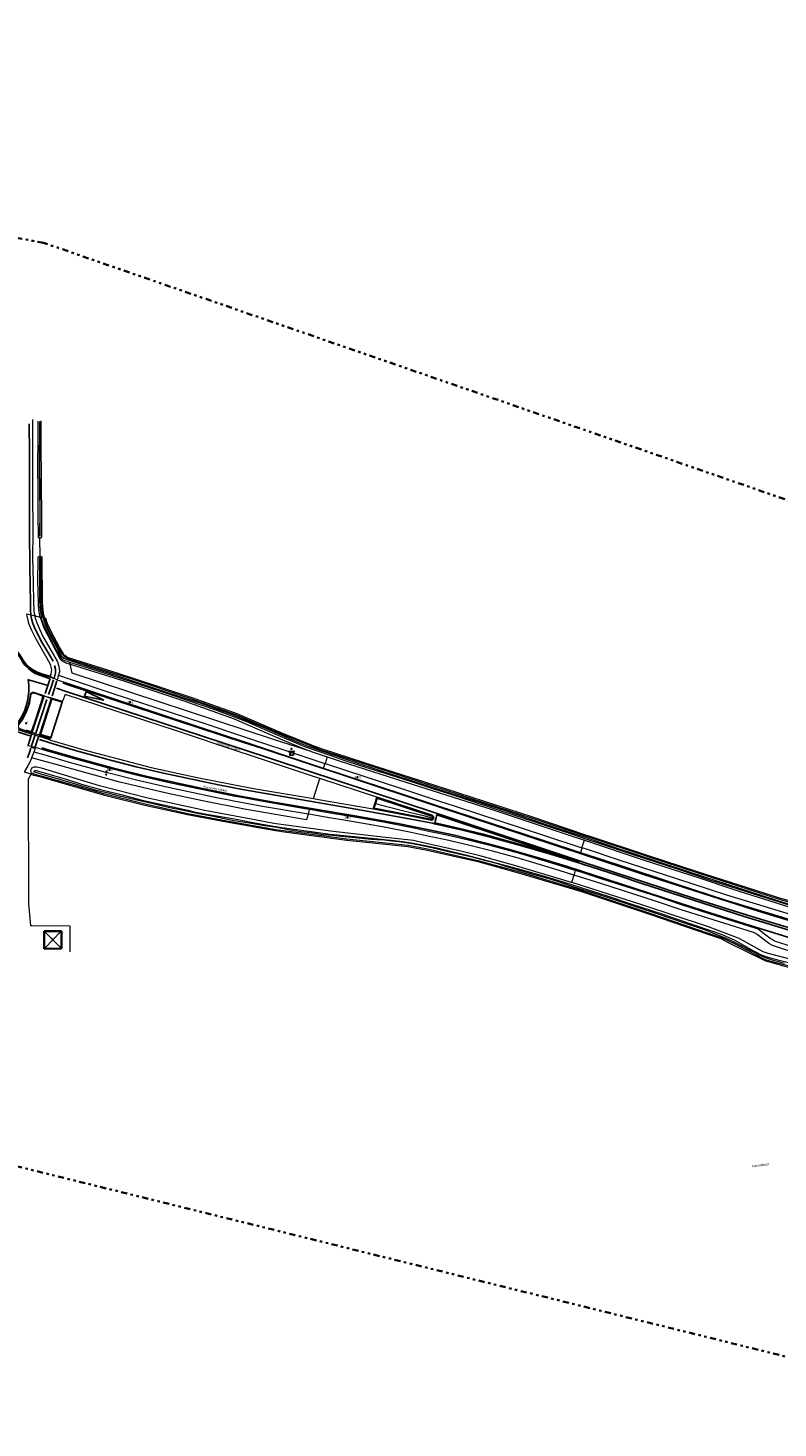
# Model space of a CAD drawing. Header units: metres. Extents: x 169249 to 194689, y 406250 to 412203.
# Tile 115 of 256: x 174799 to 175110, y 406250 to 406832. Entities that reach past the tile are written whole.
import ezdxf
from ezdxf.enums import TextEntityAlignment as Align

# ---------------------------------------------------------------- set-up
doc = ezdxf.new("R2010")
doc.units = ezdxf.units.M
doc.linetypes.add('BGT_NLCS_N264$0$AL-TEKENBLADGRENS', pattern=[11.5, 2.5, -1.5, 1, -1.5, 1, -1.5, 2.5])
doc.layers.get('0').update_dxf_attribs({"linetype": 'CONTINUOUS'})
for name, color, linetype, lineweight in [('BGT_NLCS_N264$0$B-WE-GW-WATERGANG_INSTEEK-G', 252, 'CONTINUOUS', 18), ('BGT_NLCS_N264$0$B-WE-GW-WATERGANG_SLOOT_BODEM-G', 252, 'CONTINUOUS', 18), ('BGT_NLCS_N264$0$B-WE-KW-KUNSTWERK_DUIKER-G', 252, 'CONTINUOUS', 18), ('BGT_NLCS_N264$0$B-WE-OG-BREUKLIJN-G', 252, 'CONTINUOUS', 18), ('BGT_NLCS_N264$0$B-WE-OG-TOPOGRAFIE_BEBOUWING-G', 252, 'CONTINUOUS', 35), ('BGT_NLCS_N264$0$B-WE-OG-TOPOGRAFIE_CULTUURSCHEIDING-G', 252, 'CONTINUOUS', 18), ('BGT_NLCS_N264$0$B-WE-OG-TOPOGRAFIE_WATER-GV', 252, 'CONTINUOUS', 18), ('BGT_NLCS_N264$0$B-WE-OG-TOPOGRAFIE_WEG_BERM-GV', 252, 'CONTINUOUS', 18), ('BGT_NLCS_N264$0$B-WE-OG-TOPOGRAFIE_WEG_RIJWEG-GV', 252, 'CONTINUOUS', 18), ('BGT_NLCS_N264$0$B-WE-OG-TOPOGRAFIE_WEG_RIJWIELPAD-G', 252, 'CONTINUOUS', 18), ('BGT_NLCS_N264$0$B-WE-OG-TOPOGRAFIE_WEG_RIJWIELPAD-GV', 252, 'CONTINUOUS', 18), ('BGT_NLCS_N264$0$B-WE-VW-VERKEERSTEKEN_BORD-S', 252, 'CONTINUOUS', 25), ('BGT_NLCS_N264$0$X-XX-AL-TEKENBLADGRENS-G', 252, 'BGT_NLCS_N264$0$AL-TEKENBLADGRENS', 35), ('X-XX-AL-REFERENTIE-G', 7, 'CONTINUOUS', 18)]:
    doc.layers.add(name, color=color, linetype=linetype, lineweight=lineweight)
for name, color, linetype in [('BGT_NLCS_N264$0$B-WE-IE-MEUBILAIR_WEGMEUBILAIR-S', 252, 'CONTINUOUS'), ('BGT_NLCS_N264$0$B-WE-KG-KADASTRAAL_NOK-G', 252, 'CONTINUOUS'), ('BGT_NLCS_N264$0$B-WE-OG-TOPOGRAFIE_WEG_VERKEERSEILAND-GV', 252, 'CONTINUOUS'), ('BGT_NLCS_N264$0$B-WE-VW-MARKERING-G', 252, 'CONTINUOUS'), ('BGT_NLCS_N264$0$B-WE-VW-VERKEERSTEKEN_DRAAGCONSTRUCTIE-S', 252, 'CONTINUOUS'), ('BGT_NLCS_N264$0$Label_Nummeraanduidingreeks', 252, 'CONTINUOUS'), ('BGT_NLCS_N264$0$Label_Openbareruimte', 252, 'CONTINUOUS'), ('BGT_NLCS_N264$0$Label_Puntobject', 252, 'CONTINUOUS')]:
    doc.layers.add(name, color=color, linetype=linetype)
doc.styles.add('BGT_NLCS_N264$0$NLCS-ISO', font='NLCS-ISO.ttf')
doc.styles.add('BGT_NLCS_N264$0$STANDARD', font='txt')

# ---------------------------------------------------------------- blocks, each defined once
blk = doc.blocks.new('BGT_NLCS_N264$0$SIE-WEG_STRAATNAAMBORD_PAAL-SO')
blk.add_line((-0.3, 0), (0.3, 0))
for radius in [0.2, 0.0745]:
    blk.add_circle((0, 0), radius)
at = {"style": 'BGT_NLCS_N264$0$NLCS-ISO'}
blk.add_attdef('STRAATNAAMBORD', (0.28, 0.29), '', height=0.35, dxfattribs=at)
blk = doc.blocks.new('BGT_NLCS_N264$0$SVW-VERKEERSTEKEN_BORD_ANWB-SO')
blk.add_line((-1.375, 0), (1.375, 0))
at = {"flags": 128}
blk.add_lwpolyline([(-0.75, 0), (-0.75, -1.5), (0.75, -1.5), (0.75, 0)], close=True, dxfattribs=at)
blk = doc.blocks.new('BGT_NLCS_N264$0$SIE-WEG_VERKEERSBORD_PAAL-SO')
blk.add_line((-0.3, 0), (0.3, 0))
for radius in [0.2, 0.0745]:
    blk.add_circle((0, 0), radius)
blk = doc.blocks.new('BGT_NLCS_N264$0$SIE-WEG_PAAL_ALGEMEEN_TYPE_02-SO')
at = {"ltscale": 0.5}
h = blk.add_hatch(color=256, dxfattribs=at)
h.paths.add_polyline_path([(0, 0), (0.1875, 0, 0.41421356), (0, 0.1875)])
h.paths.add_polyline_path([(0, -0.1875), (0, 0), (-0.1875, 0, 0.41421356)])
for p, q in [((-0.1875, 0), (0.1875, 0)), ((0, -0.1875), (0, 0.1875))]:
    blk.add_line(p, q, dxfattribs=at)
blk.add_circle((0, 0), 0.1875, dxfattribs=at)
blk = doc.blocks.new('BGT_NLCS_N264')
at = {"layer": 'BGT_NLCS_N264$0$B-WE-GW-WATERGANG_INSTEEK-G'}
for points in [[(174803.92, 406668.55, 20.51), (174803.9, 406660.69, 20.49), (174804.05, 406642.29, 20.49), (174804.15, 406629.15, 20.5), (174804.17, 406620.34, 20.54), (174803.76, 406619.78, 20.55), (174803.12, 406619.73, 20.56), (174803.09, 406619.73, 20.56), (174803.08, 406619.73, 20.56), (174802.93, 406620.02, 20.57), (174802.87, 406620.62, 20.57), (174802.77, 406628.62, 20.6), (174802.81, 406639.6, 20.61), (174802.63, 406649.65, 20.59), (174802.83, 406661.24, 20.59), (174802.71, 406668.4, 20.57)], [(174803.65, 406587.01, 20.67), (174803.37, 406588.37, 20.67), (174803.19, 406589.25, 20.67), (174802.95, 406591.76, 20.66), (174802.76, 406598.66, 20.65), (174802.69, 406601.33, 20.65), (174802.75, 406611.62, 20.69), (174802.8, 406611.94, 20.69), (174802.88, 406612.05, 20.69), (174802.97, 406612.16, 20.68), (174803.17, 406612.23, 20.68), (174803.57, 406612.25, 20.65), (174803.99, 406612.2, 20.64), (174804.32, 406611.97, 20.64), (174804.32, 406611.64, 20.64), (174804.43, 406593.31, 20.57), (174804.71, 406589.77, 20.55), (174804.9, 406588.74, 20.55), (174804.91, 406588.68, 20.55), (174805.03, 406587.98, 20.55), (174805.36, 406586.59, 20.55)]]:
    blk.add_polyline3d(points, dxfattribs=at)
at = {"layer": 'BGT_NLCS_N264$0$B-WE-GW-WATERGANG_SLOOT_BODEM-G'}
blk.add_line((174804.88, 406586.71, 20.2), (174804.17, 406586.89, 20.15), dxfattribs=at)
for points in [[(174803.26, 406668.3, 20.2), (174803.22, 406648.89, 20.2), (174803.4, 406630.85, 20.2), (174803.3, 406620.97, 20.2), (174803.5, 406620.7, 20.2), (174803.64, 406620.9, 20.2), (174803.63, 406621.32, 20.2), (174803.64, 406636.9, 20.2), (174803.51, 406652.45, 20.2), (174803.56, 406668.23, 20.2)], [(174804.88, 406586.71, 20.2), (174804.78, 406587.16, 20.2), (174804.5, 406588.44, 20.15), (174804.42, 406589.25, 20.2), (174804.21, 406591.12, 20.2), (174804.08, 406593.12, 20.2), (174804.03, 406595.16, 20.2), (174803.89, 406611.55, 20.2), (174803.62, 406611.71, 20.2), (174803.4, 406611.69, 20.2), (174803.27, 406611.39, 20.2), (174803.28, 406610.94, 20.2), (174803.39, 406593.61, 20.14), (174803.63, 406589.84, 20.15), (174803.88, 406588.2, 20.16), (174804.17, 406586.89, 20.15)]]:
    blk.add_polyline3d(points, dxfattribs=at)
at = {"layer": 'BGT_NLCS_N264$0$B-WE-KG-KADASTRAAL_NOK-G'}
for points in [[(174805.2, 406456.52, 24.49), (174805.49, 406456.24, 24.66), (174808.8, 406452.97, 26.66)], [(174808.8, 406452.97, 26.66), (174805.7, 406449.6, 24.73), (174805.42, 406449.3, 24.56), (174805.32, 406449.18, 24.49)], [(174812.46, 406456.59, 24.49), (174812.11, 406456.25, 24.69), (174808.8, 406452.97, 26.66)], [(174808.8, 406452.97, 26.66), (174812.22, 406449.63, 24.65), (174812.39, 406449.46, 24.55), (174812.49, 406449.36, 24.49)]]:
    blk.add_polyline3d(points, dxfattribs=at)
at = {"layer": 'BGT_NLCS_N264$0$B-WE-KW-KUNSTWERK_DUIKER-G'}
blk.add_line((174803.6, 406611.66, 19.96), (174803.41, 406620.38, 19.97), dxfattribs=at)
at = {"layer": 'BGT_NLCS_N264$0$B-WE-OG-BREUKLIJN-G'}
blk.add_polyline3d([(174942.85, 406509.56, 21.13), (174943.81, 406509.25, 21.26), (174954.1, 406506.75, 21.4), (174962.78, 406504.64, 21.4), (174966.31, 406503.6, 21.24), (174966.6, 406503.49, 21.18)], dxfattribs=at)
at = {"layer": 'BGT_NLCS_N264$0$B-WE-OG-TOPOGRAFIE_BEBOUWING-G'}
for p, q in [((174805.2, 406456.52, 24.49), (174812.46, 406456.59, 24.49)), ((174812.49, 406449.36, 24.49), (174805.32, 406449.18, 24.49))]:
    blk.add_line(p, q, dxfattribs=at)
for points in [[(174805.32, 406449.18, 24.49), (174805.31, 406449.3, 24.49), (174805.26, 406452.87, 24.49), (174805.24, 406454.43, 24.49), (174805.2, 406456.52, 24.49)], [(174812.46, 406456.59, 24.49), (174812.49, 406449.47, 24.49), (174812.49, 406449.36, 24.49)]]:
    blk.add_polyline3d(points, dxfattribs=at)
at = {"layer": 'BGT_NLCS_N264$0$B-WE-OG-TOPOGRAFIE_CULTUURSCHEIDING-G'}
blk.add_polyline3d([(174816.06, 406447.96, 20.27), (174816, 406458.71, 20.27), (174800.1, 406458.73, 20.27), (174799.73, 406458.73, 20.27), (174798.84, 406467.95, 20.27), (174798.8, 406519.81, 20.64), (174799.84, 406521.74, 20.69)], dxfattribs=at)
at = {"layer": 'BGT_NLCS_N264$0$B-WE-OG-TOPOGRAFIE_WATER-GV'}
for p, q in [((174804.17, 406586.89, 20.15), (174803.65, 406587.01, 20.67)), ((174805.36, 406586.59, 20.55), (174804.88, 406586.71, 20.2)), ((174815.66, 406569.11, 20.22), (174815.56, 406569.51, 20.54)), ((174816.03, 406567.52, 20.77), (174815.86, 406568.22, 20.15)), ((174916.19, 406531.12, 20.82), (174922.88, 406528.96, 20.8))]:
    blk.add_line(p, q, dxfattribs=at)
for points in [[(174803.65, 406587.01, 20.67), (174803.66, 406586.94, 20.67), (174805.13, 406582.5, 20.7), (174811.86, 406569.6, 20.78), (174812.4, 406568.96, 20.78), (174813.44, 406568.39, 20.78), (174814.33, 406568.06, 20.78), (174816.03, 406567.52, 20.77)], [(174810.15, 406573.7, 20.15), (174807.92, 406577.96, 20.15), (174806.44, 406580.88, 20.15), (174805.29, 406583.38, 20.15), (174804.34, 406586.08, 20.15), (174804.17, 406586.89, 20.15)], [(174804.88, 406586.71, 20.2), (174805.21, 406585.31, 20.2), (174805.97, 406583.2, 20.2), (174807.05, 406580.87, 20.2), (174809.11, 406576.92, 20.2)], [(174815.56, 406569.51, 20.54), (174815.23, 406569.62, 20.54), (174814.17, 406570.25, 20.53), (174813.52, 406570.65, 20.52), (174813.02, 406571.15, 20.52), (174812.51, 406572.22, 20.5), (174811.18, 406574.29, 20.57), (174807.67, 406580.74, 20.55), (174806.13, 406584.07, 20.55), (174805.45, 406586.25, 20.55), (174805.36, 406586.59, 20.55)], [(174809.11, 406576.92, 20.2), (174811.61, 406572.13, 20.22), (174812.32, 406570.88, 20.22), (174812.8, 406570.46, 20.22), (174813.37, 406569.98, 20.22), (174814.45, 406569.51, 20.22), (174815.66, 406569.11, 20.22)], [(174815.86, 406568.22, 20.15), (174815.65, 406568.29, 20.15), (174813.91, 406568.89, 20.15), (174812.99, 406569.24, 20.15), (174812.37, 406570.05, 20.15), (174810.15, 406573.7, 20.15)], [(175030.17, 406496.02, 20.47), (175008.12, 406503.42, 20.42), (174967.19, 406516.71, 20.39), (174943.71, 406524.21, 20.51), (174920.73, 406531.63, 20.59), (174916.55, 406533.21, 20.6), (174903.5, 406538.51, 20.53), (174885.27, 406546.31, 20.49), (174866.61, 406552.95, 20.48), (174841.86, 406561.24, 20.45), (174831.92, 406564.34, 20.48), (174815.56, 406569.51, 20.54)], [(174815.66, 406569.11, 20.22), (174819.33, 406567.91, 20.22), (174836.62, 406562.31, 20.22), (174853.55, 406556.64, 20.22), (174863.27, 406553.51, 20.22), (174869.96, 406551.38, 20.22), (174874.45, 406549.8, 20.22), (174883.4, 406546.54, 20.22), (174897.84, 406540.57, 20.22), (174909.21, 406535.61, 20.32), (174914.78, 406533.36, 20.32), (174932.69, 406527.26, 20.19), (174945.61, 406522.99, 20.19), (174959.99, 406518.5, 20.19), (174971.85, 406514.62, 20.19), (174986.39, 406509.98, 20.19), (174997.57, 406506.35, 20.19), (175011.77, 406501.55, 20.19), (175030.04, 406495.6, 20.19), (175032.78, 406494.7, 20.19), (175042.83, 406491.24, 20.19), (175059.34, 406485.76, 20.19), (175074, 406480.9, 20.18), (175094.06, 406474.46, 20.19), (175109.96, 406469.36, 20.19), (175117.52, 406467.01, 20.19)], [(175120.55, 406465.54, 20.18), (175102.32, 406471.26, 20.18), (175082.23, 406477.68, 20.18), (175068.4, 406482.33, 20.17), (175049.93, 406488.26, 20.17), (175036.66, 406492.75, 20.17), (175029.84, 406494.96, 20.17), (175027.18, 406495.82, 20.17), (175010.05, 406501.51, 20.17), (174994, 406506.81, 20.17), (174981.77, 406510.89, 20.21), (174974.7, 406513.16, 20.21), (174967.51, 406515.42, 20.21), (174959.67, 406518.09, 20.21), (174952.15, 406520.37, 20.21), (174946.87, 406522.08, 20.21), (174936.65, 406525.29, 20.15), (174930.36, 406527.34, 20.15), (174924.04, 406529.5, 20.15), (174918.41, 406531.45, 20.15), (174914.01, 406533.04, 20.15), (174903.4, 406537.42, 20.15), (174889.45, 406543.45, 20.15), (174876.98, 406548.24, 20.15), (174858.65, 406554.39, 20.15), (174844.43, 406559.14, 20.15), (174823.62, 406565.83, 20.15), (174815.86, 406568.22, 20.15)], [(174816.03, 406567.52, 20.77), (174838.3, 406560.52, 20.71), (174863.7, 406552.12, 20.79), (174884.17, 406544.78, 20.85), (174902.35, 406536.9, 20.82), (174907.86, 406534.51, 20.8), (174916.19, 406531.12, 20.82)], [(174922.88, 406528.96, 20.8), (174928.25, 406527.23, 20.79), (174958.54, 406517.54, 20.69), (174991.36, 406507.05, 20.6), (175022.59, 406496.77, 20.67), (175029.67, 406494.41, 20.66)], [(175024.38, 406476.83, 20.73), (175001.14, 406483.64, 20.79), (174986.74, 406487.78, 20.73), (174978.3, 406489.86, 20.74), (174962.7, 406493.29, 20.75), (174958.7, 406494.23, 20.8), (174952.28, 406494.94, 20.79), (174947.01, 406495.53, 20.79), (174924.23, 406498.04, 20.85), (174900.67, 406501.35, 20.83), (174892.76, 406502.75, 20.83), (174872.07, 406506.64, 20.9), (174847.79, 406511.97, 21), (174828.25, 406516.98, 21), (174804.18, 406524.29, 20.91), (174802.25, 406524.64, 20.9), (174800.94, 406524.63, 20.89), (174800.37, 406524.47, 20.89), (174800.07, 406524.22, 20.89), (174799.86, 406523.84, 20.89), (174799.77, 406523.57, 20.88), (174799.72, 406523.37, 20.85), (174799.65, 406523.15, 20.81), (174799.79, 406522.62, 20.76), (174799.92, 406522.51, 20.74), (174800.15, 406522.34, 20.71)], [(174831.91, 406513.88, 20.02), (174827.05, 406515.02, 20.02), (174820.99, 406516.85, 20.02), (174814.14, 406518.86, 20.02), (174801.61, 406522.49, 20.02), (174801.19, 406522.66, 20.02), (174801.05, 406523.01, 20.02), (174801.27, 406523.35, 20.02), (174801.98, 406523.32, 20.02), (174814.35, 406519.75, 20.24), (174820.84, 406517.63, 20.18), (174828.61, 406515.43, 20.18), (174836.52, 406513.48, 20.18), (174845.98, 406510.98, 20.18), (174854.78, 406509.1, 20.18), (174864.93, 406506.76, 20.18), (174868.17, 406506.06, 20.18), (174873.53, 406505.05, 20.19), (174884.32, 406503.17, 20.19), (174892.01, 406501.74, 20.19), (174899.72, 406500.38, 20.19), (174905.04, 406499.49, 20.19), (174913.2, 406498.31, 20.19), (174918.16, 406497.62, 20.13), (174924.08, 406496.9, 20.13), (174934.11, 406495.84, 20.13), (174945.2, 406494.74, 20.13), (174950.63, 406494.27, 20.13), (174954.17, 406493.8, 20.13), (174958.63, 406493.08, 20.13), (174968.33, 406491.14, 20.13), (174980.26, 406488.32, 20.13), (174987.6, 406486.39, 20.13), (174995.59, 406484.28, 20.19), (175003.86, 406482.02, 20.19), (175012.93, 406479.4, 20.19), (175021.64, 406476.79, 20.19), (175031.24, 406473.71, 20.19), (175038.73, 406471.36, 20.19), (175049.45, 406467.84, 20.19), (175061.45, 406463.87, 20.2), (175073.86, 406459.58, 20.11), (175083.36, 406456.41, 20.12), (175086.14, 406455.41, 20.13), (175088.77, 406454.36, 20.13), (175091.83, 406452.99, 20.14), (175099.97, 406448.46, 20.14), (175101.04, 406447.88, 20.14), (175102.83, 406446.89, 20.14), (175104.64, 406446.2, 20.14), (175107.44, 406445.35, 20.08), (175117.12, 406442.8, 20.08)], [(174800.15, 406522.34, 20.71), (174800.38, 406522.16, 20.68), (174801.02, 406521.89, 20.66), (174801.79, 406521.7, 20.63), (174804.03, 406521.11, 20.64), (174830.52, 406513.55, 20.72), (174847.25, 406509.4, 20.73), (174864.9, 406505.5, 20.56), (174881.15, 406502.44, 20.63), (174901.48, 406498.82, 20.55), (174931.01, 406494.86, 20.57), (174948.51, 406493.12, 20.57), (174956.47, 406492.27, 20.53), (174964.54, 406490.75, 20.45), (174985.48, 406485.95, 20.44), (175002.83, 406481.15, 20.54), (175028.68, 406473.46, 20.64), (175056.92, 406464.1, 20.57), (175081.11, 406455.79, 20.56), (175086.54, 406453.95, 20.66), (175088.41, 406453.07, 20.68), (175093.24, 406450.72, 20.64), (175104.78, 406444.83, 20.64), (175106.15, 406444.45, 20.66), (175116.46, 406441.73, 20.61)], [(175112.8, 406443.18, 20.21), (175109.91, 406443.97, 20.21), (175107.29, 406444.73, 20.21), (175104.94, 406445.53, 20.21), (175102.45, 406446.59, 20.21), (175099.56, 406448.11, 20.21), (175093.55, 406451.21, 20.21), (175091.59, 406452.16, 20.21), (175089.06, 406453.34, 20.21), (175085.85, 406454.68, 20.21), (175079.95, 406456.97, 20.21), (175071.63, 406459.81, 20.21), (175059.85, 406463.79, 20.21), (175051.93, 406466.4, 20.17), (175044.02, 406468.96, 20.1), (175035.34, 406471.78, 20.1), (175025.44, 406474.88, 20.1), (175020.58, 406476.55, 20.1), (175015.04, 406478.26, 20.1), (175008.23, 406480.13, 20.1), (175002.77, 406481.7, 20.1), (174997.11, 406483.46, 20.1), (174994.17, 406484.33, 20.1), (174988.79, 406485.71, 20.1), (174983.59, 406487.1, 20.1), (174976.92, 406488.63, 20.1), (174970.29, 406490.15, 20.09), (174965.75, 406491.32, 20.06), (174965.6, 406491.34, 20.06), (174961.79, 406492.12, 20.06), (174958.24, 406492.84, 20.06), (174955.66, 406493.3, 20.06), (174952.64, 406493.67, 20.06), (174949.6, 406494.01, 20.06), (174946.66, 406494.3, 20.06), (174943.45, 406494.52, 20.06), (174941.11, 406494.64, 20.06), (174938.48, 406494.92, 20.06), (174934.47, 406495.37, 20.06), (174928.84, 406495.9, 20.06), (174924.99, 406496.26, 20.06), (174920.96, 406496.64, 20.06), (174917.8, 406497.12, 20.06), (174914.5, 406497.54, 20.06), (174912.01, 406497.83, 20.06), (174907.51, 406498.51, 20.06), (174901.87, 406499.56, 20.06), (174896.95, 406500.36, 20.06), (174890.45, 406501.39, 20.06), (174884.07, 406502.42, 20.06), (174874.97, 406504.34, 20.06), (174869.5, 406505.27, 20.06), (174862.51, 406506.78, 20.07), (174856.79, 406507.95, 20.07), (174850.58, 406509.39, 20.02), (174844.27, 406510.8, 20.02), (174837.16, 406512.54, 20.02), (174831.91, 406513.88, 20.02)], [(175029.67, 406494.41, 20.66), (175054.49, 406486.12, 20.65), (175077.75, 406478.52, 20.6), (175091.35, 406474.03, 20.66), (175117.17, 406465.8, 20.75), (175142.37, 406459.13, 20.7), (175177.12, 406450.76, 20.66), (175206.48, 406444.12, 20.71), (175237.04, 406438.64, 20.71), (175274.68, 406433.36, 20.72), (175304.51, 406430.02, 20.83), (175315.96, 406429.3, 20.74), (175341.07, 406427.67, 20.74), (175359.41, 406426.91, 20.74), (175378.76, 406426.65, 20.69)], [(175378.8, 406428.31, 20.82), (175346.48, 406429.12, 20.68), (175323.98, 406430.54, 20.69), (175304.96, 406431.98, 20.76), (175281.31, 406434.23, 20.76), (175265.51, 406436.05, 20.73), (175235.38, 406440.67, 20.7), (175200.06, 406447.44, 20.73), (175167.53, 406454.76, 20.66), (175145.53, 406460.1, 20.56), (175111.15, 406469.64, 20.52), (175076.9, 406480.67, 20.49), (175055.7, 406487.59, 20.48), (175031.1, 406495.71, 20.47), (175030.17, 406496.02, 20.47)], [(175163.39, 406423.82, 20.81), (175155, 406429.04, 20.88), (175139.67, 406437.52, 20.94), (175136.65, 406438.79, 20.93), (175117.19, 406444.32, 20.98), (175105.98, 406447.33, 20.93), (175103.97, 406448.05, 20.92), (175093.94, 406453.46, 20.85), (175080.77, 406458.53, 20.73), (175053.57, 406467.47, 20.7), (175025.44, 406476.52, 20.72), (175024.38, 406476.83, 20.73)]]:
    blk.add_polyline3d(points, dxfattribs=at)
at = {"layer": 'BGT_NLCS_N264$0$B-WE-OG-TOPOGRAFIE_WEG_BERM-GV'}
for p, q in [((174801.67, 406587.5, 20.74), (174801.4, 406587.57, 20.75)), ((174803.65, 406587.01, 20.67), (174803.64, 406587.02, 20.67)), ((174815.56, 406569.51, 20.54), (174815.43, 406570.08, 20.54)), ((174807.87, 406562.02, 21), (174808.14, 406563.13, 20.94)), ((174807.64, 406536.62, 20.96), (174807.51, 406536.03, 20.98)), ((174800.91, 406530.97, 21.04), (174800.05, 406528.62, 20.93)), ((174922.88, 406528.96, 20.8), (174921.94, 406526.22, 20.89)), ((174799.84, 406521.74, 20.69), (174797.03, 406522.63, 20.93)), ((174800.15, 406522.34, 20.71), (174799.84, 406521.74, 20.69)), ((174917.13, 406511.61, 20.96), (174919.81, 406519.95, 20.93)), ((174943.47, 406512.18, 20.94), (174919.81, 406519.95, 20.93)), ((174941.89, 406507.34, 21.02), (174943.47, 406512.18, 20.94)), ((175028.68, 406491.18, 20.98), (175029.67, 406494.41, 20.66)), ((175030.32, 406496.5, 20.47), (175030.17, 406496.02, 20.47)), ((175025.29, 406479.86, 20.84), (175024.38, 406476.83, 20.73))]:
    blk.add_line(p, q, dxfattribs=at)
for points in [[(174804.8, 406563.37, 21.16), (174802.09, 406564.33, 21.15), (174799.66, 406565.71, 21.17), (174798.77, 406566.46, 21.17), (174798, 406567.24, 21.17), (174797.04, 406568.48, 21.2), (174795.99, 406570.28, 21.23), (174795.02, 406571.8, 21.23), (174794.1, 406572.87, 21.24), (174792.75, 406574.44, 21.21), (174791.56, 406576.16, 21.19), (174790.48, 406578.06, 21.14), (174790.07, 406579.5, 21.09), (174789.83, 406580.89, 21.08), (174789.76, 406581.87, 21.08), (174789.82, 406583.42, 21.08), (174790.22, 406585.8, 21.07), (174790.72, 406589.16, 21.02), (174790.8, 406590.16, 20.82)], [(174808.14, 406563.13, 20.94), (174808.22, 406563.44, 20.92), (174808.4, 406565.15, 20.91), (174807.85, 406567.29, 20.9), (174806.53, 406569.81, 20.91), (174801.88, 406577.8, 20.82), (174800.08, 406581.41, 20.76), (174798.94, 406584.39, 20.76), (174798.3, 406587.04, 20.76), (174798.26, 406587.3, 20.76), (174798.13, 406588.37, 20.76)], [(174801.4, 406587.57, 20.75), (174801.57, 406586.6, 20.75), (174802.19, 406584.56, 20.76), (174804.62, 406579.19, 20.8), (174810.6, 406568.73, 20.92), (174810.92, 406568.08, 20.92), (174811.14, 406567.27, 20.92), (174811.31, 406566.64, 20.92), (174811.52, 406565.77, 20.93), (174811.59, 406564.3, 20.95), (174811.2, 406562.9, 20.95)], [(174801.67, 406587.5, 20.74), (174803.11, 406587.15, 20.67), (174803.64, 406587.02, 20.67)], [(174815.43, 406570.08, 20.54), (174814.43, 406570.67, 20.53), (174813.83, 406571.04, 20.52), (174813.43, 406571.45, 20.52), (174812.94, 406572.46, 20.5), (174811.61, 406574.54, 20.57), (174808.12, 406580.96, 20.55), (174806.59, 406584.25, 20.55), (174805.93, 406586.39, 20.55), (174805.91, 406586.46, 20.55), (174805.62, 406586.53, 20.55), (174805.36, 406586.59, 20.55)], [(174791.71, 406575.09, 20.95), (174793.07, 406573.53, 21), (174794.01, 406572.47, 21.02), (174794.98, 406571.29, 21.03), (174795.84, 406569.87, 21.03), (174796.39, 406568.87, 21.03), (174797.17, 406567.68, 21.03), (174797.8, 406566.96, 21.03), (174798.55, 406566.18, 21.03), (174799.51, 406565.46, 21.03), (174801.99, 406564.03, 21.01), (174804.74, 406563.09, 21.01), (174807.87, 406562.02, 21)], [(175030.32, 406496.5, 20.47), (175008.28, 406503.9, 20.42), (174967.34, 406517.19, 20.39), (174943.86, 406524.68, 20.51), (174920.9, 406532.1, 20.59), (174916.73, 406533.68, 20.6), (174903.69, 406538.97, 20.53), (174885.46, 406546.78, 20.49), (174866.77, 406553.42, 20.48), (174842.02, 406561.71, 20.45), (174832.07, 406564.82, 20.48), (174815.43, 406570.08, 20.54)], [(174808.14, 406563.13, 20.94), (174807.9, 406563.21, 21.05), (174807.6, 406562.42, 21.13), (174804.8, 406563.37, 21.16)], [(174916.19, 406531.12, 20.82), (174900.88, 406536.07, 21.03), (174816.93, 406563.66, 20.99), (174816.03, 406567.52, 20.77)], [(174811.2, 406562.9, 20.95), (174810.99, 406562.13, 20.94), (174810.67, 406560.97, 20.94)], [(174810.67, 406560.97, 20.94), (174815.43, 406559.38, 20.93), (174832.8, 406553.58, 20.92), (174870.55, 406541.17, 20.96), (174888.27, 406535.28, 20.93), (174912.55, 406527.2, 20.9), (174921.29, 406524.33, 20.89)], [(174811.2, 406562.9, 20.95), (174816.07, 406561.28, 20.93), (174833.42, 406555.47, 20.92), (174871.17, 406543.07, 20.96), (174888.9, 406537.17, 20.93), (174913.17, 406529.1, 20.9), (174921.91, 406526.23, 20.89), (174921.94, 406526.22, 20.89)], [(174919.81, 406519.95, 20.93), (174916.73, 406520.97, 20.93), (174889.36, 406530.05, 21), (174887.12, 406530.8, 21.01), (174859.8, 406539.86, 21.04), (174835.23, 406547.88, 21.03), (174813.93, 406554.88, 21.01), (174813.02, 406552.39, 21.01), (174812.78, 406551.9, 20.92)], [(174807.51, 406536.03, 20.98), (174821.69, 406531.83, 20.98), (174849.7, 406524.6, 20.96), (174868.85, 406520.37, 20.95), (174883.69, 406517.53, 20.97), (174893.02, 406515.75, 20.98), (174917.13, 406511.61, 20.96)], [(174800.05, 406528.62, 20.93), (174799.71, 406527.7, 20.91), (174799.6, 406527.44, 20.91), (174799.17, 406526.47, 20.91), (174798.65, 406525.49, 20.91), (174797.15, 406522.84, 20.92), (174797.03, 406522.63, 20.93)], [(174914.96, 406505.13, 20.97), (174914.3, 406502.74, 21.04), (174888.53, 406507.24, 21.06), (174871, 406510.65, 21.07), (174856.07, 406513.9, 21.06), (174836.08, 406518.61, 21.07), (174809.7, 406525.88, 21.07), (174800.05, 406528.62, 20.93)], [(174801.61, 406532.86, 21.04), (174801.19, 406531.73, 21.01), (174800.91, 406530.97, 21.04)], [(174914.96, 406505.13, 20.97), (174913.26, 406505.41, 20.97), (174895.9, 406508.4, 20.99), (174884.12, 406510.6, 21.01), (174882.13, 406510.98, 21.02), (174877.59, 406511.86, 21.04), (174857.52, 406516.04, 21.01), (174844.76, 406518.99, 21.02), (174831.07, 406522.46, 21.04), (174815.79, 406526.65, 21.04), (174805.64, 406529.6, 21.04), (174801.1, 406530.92, 21.04), (174800.91, 406530.97, 21.04)], [(174915.49, 406507.07, 20.97), (174913.6, 406507.38, 20.97), (174896.26, 406510.37, 20.99), (174886.5, 406512.23, 21.09), (174884.5, 406512.56, 21.01), (174882.51, 406512.95, 21.02), (174877.99, 406513.82, 21.04), (174857.95, 406517.99, 21.01), (174845.23, 406520.93, 21.02), (174831.58, 406524.4, 21.04), (174816.33, 406528.57, 21.04), (174806.2, 406531.52, 21.04), (174801.61, 406532.86, 21.04)], [(174921.29, 406524.33, 20.89), (174921.68, 406525.47, 20.84), (174921.94, 406526.22, 20.89)], [(174921.29, 406524.33, 20.89), (174953.48, 406513.76, 20.87), (174968.51, 406508.8, 20.9), (174975.37, 406506.54, 20.91), (175012.96, 406494.21, 20.98), (175028.09, 406489.27, 20.98)], [(174921.94, 406526.22, 20.89), (174954.1, 406515.66, 20.87), (174969.14, 406510.7, 20.9), (174975.99, 406508.44, 20.91), (175013.58, 406496.11, 20.98), (175028.68, 406491.18, 20.98)], [(174799.84, 406521.74, 20.69), (174799.88, 406521.73, 20.69), (174800.86, 406521.41, 20.66), (174801.67, 406521.22, 20.63), (174803.9, 406520.63, 20.64), (174830.39, 406513.07, 20.72), (174847.14, 406508.91, 20.73), (174864.8, 406505.01, 20.56), (174881.06, 406501.95, 20.63), (174901.4, 406498.33, 20.55), (174904.9, 406497.86, 20.55), (174930.95, 406494.36, 20.57), (174948.46, 406492.62, 20.57), (174956.39, 406491.78, 20.53), (174964.43, 406490.26, 20.45), (174985.36, 406485.46, 20.44), (175002.69, 406480.67, 20.54), (175028.54, 406472.98, 20.64), (175056.76, 406463.63, 20.57), (175080.95, 406455.32, 20.56), (175086.35, 406453.49, 20.66), (175088.19, 406452.62, 20.68), (175089.18, 406452.03, 20.71), (175104.42, 406444.51, 20.72), (175105.28, 406444.14, 20.73), (175106.1, 406443.96, 20.72), (175132.2, 406436.56, 20.74)], [(174917.13, 406511.61, 20.96), (174919.21, 406511.25, 20.96), (174941.89, 406507.34, 21.02)], [(174914.96, 406505.13, 20.97), (174915.17, 406505.91, 20.92), (174915.49, 406507.07, 20.97)], [(175025.86, 406481.78, 20.84), (175019.75, 406483.72, 20.84), (175008.88, 406487.05, 20.88), (175002.33, 406488.91, 20.87), (174992, 406491.72, 20.88), (174981.47, 406494.39, 20.89), (174972.52, 406496.47, 20.88), (174967.12, 406497.55, 20.89), (174965.6, 406497.88, 20.89), (174958.08, 406499.5, 20.89), (174946.2, 406501.84, 20.94), (174932.53, 406504.18, 20.95), (174922.47, 406505.91, 20.96), (174915.49, 406507.07, 20.97)], [(175025.29, 406479.86, 20.84), (175025.26, 406479.87, 20.84), (175019.15, 406481.81, 20.84), (175008.31, 406485.13, 20.88), (175001.79, 406486.99, 20.87), (174991.49, 406489.78, 20.88), (174981, 406492.44, 20.89), (174972.1, 406494.51, 20.88), (174966.72, 406495.59, 20.89), (174965.18, 406495.92, 20.89), (174957.67, 406497.54, 20.89), (174945.84, 406499.88, 20.94), (174932.2, 406502.21, 20.95), (174922.13, 406503.93, 20.96), (174915.16, 406505.1, 20.97), (174914.96, 406505.13, 20.97)], [(175263.05, 406436.93, 20.73), (175235.47, 406441.16, 20.7), (175200.17, 406447.93, 20.73), (175167.64, 406455.25, 20.66), (175145.65, 406460.59, 20.56), (175111.3, 406470.12, 20.52), (175077.06, 406481.14, 20.49), (175055.86, 406488.06, 20.48), (175031.26, 406496.18, 20.47), (175030.32, 406496.5, 20.47)], [(175028.68, 406491.18, 20.98), (175028.44, 406490.42, 20.93), (175028.09, 406489.27, 20.98)], [(175028.09, 406489.27, 20.98), (175030.71, 406488.42, 20.98), (175043.57, 406484.22, 20.98), (175067.85, 406476.29, 21), (175088.2, 406469.65, 21.04), (175130.26, 406456.89, 20.98), (175157.05, 406449.67, 20.96), (175166.9, 406447.41, 20.97), (175193.61, 406441.25, 20.99), (175218.45, 406436.5, 20.98), (175222.75, 406435.79, 20.97), (175240.71, 406432.8, 20.93), (175263.21, 406429.51, 20.94), (175295.44, 406425.67, 20.94), (175318.34, 406423.57, 20.95), (175321.49, 406423.36, 20.95), (175349.45, 406421.54, 20.97), (175363.54, 406421.05, 20.95), (175378.62, 406420.8, 20.94)], [(175378.67, 406422.8, 20.94), (175378.66, 406422.8, 20.94), (175363.59, 406423.05, 20.95), (175349.55, 406423.54, 20.97), (175321.62, 406425.36, 20.95), (175318.5, 406425.56, 20.95), (175295.65, 406427.66, 20.94), (175263.48, 406431.5, 20.94), (175241.02, 406434.78, 20.93), (175223.08, 406437.76, 20.97), (175218.8, 406438.47, 20.98), (175194.02, 406443.21, 20.99), (175167.35, 406449.35, 20.97), (175157.54, 406451.62, 20.96), (175130.81, 406458.81, 20.98), (175088.8, 406471.56, 21.04), (175068.47, 406478.19, 21), (175044.19, 406486.12, 20.98), (175031.33, 406490.32, 20.98), (175028.71, 406491.17, 20.98), (175028.68, 406491.18, 20.98)], [(175025.86, 406481.78, 20.84), (175025.52, 406480.63, 20.79), (175025.29, 406479.86, 20.84)], [(175149, 406438.61, 21.14), (175148.82, 406438.66, 21.14), (175141.48, 406440.77, 21.14), (175133.48, 406442.96, 21.17), (175113.26, 406448.85, 21.21), (175107.88, 406450.63, 21.27), (175106.34, 406451.48, 21.27), (175105.65, 406451.95, 21.26), (175103.78, 406453.37, 21.27), (175101.5, 406455.13, 21.25), (175101.2, 406455.39, 21.22), (175100.91, 406455.57, 21.21), (175099.94, 406455.96, 21.27), (175080.98, 406461.9, 21.2), (175069.4, 406465.62, 21.14), (175059.23, 406469.02, 21.05), (175036.51, 406476.3, 20.83), (175027.69, 406479.1, 20.84), (175025.29, 406479.86, 20.84)], [(175149.37, 406440.59, 21.14), (175142.02, 406442.69, 21.14), (175134.02, 406444.89, 21.17), (175113.86, 406450.76, 21.21), (175108.68, 406452.47, 21.27), (175107.38, 406453.19, 21.27), (175106.82, 406453.57, 21.26), (175105, 406454.96, 21.27), (175102.76, 406456.68, 21.25), (175102.39, 406457.01, 21.22), (175101.82, 406457.36, 21.21), (175100.62, 406457.85, 21.27), (175081.59, 406463.81, 21.2), (175070.03, 406467.52, 21.14), (175059.85, 406470.92, 21.05), (175037.12, 406478.2, 20.83), (175028.3, 406481.01, 20.84), (175025.86, 406481.78, 20.84)]]:
    blk.add_polyline3d(points, dxfattribs=at)
at = {"layer": 'BGT_NLCS_N264$0$B-WE-OG-TOPOGRAFIE_WEG_RIJWEG-GV'}
for p, q in [((174810.67, 406560.97, 20.94), (174807.87, 406562.02, 21)), ((174805.22, 406554.29, 21), (174808.27, 406553.38, 21.05)), ((174803.3, 406538.01, 20.94), (174800.12, 406538.97, 20.98))]:
    blk.add_line(p, q, dxfattribs=at)
blk.add_polyline3d([(174807.51, 406536.03, 20.98), (174805.42, 406536.74, 20.97), (174799.95, 406538.4, 21), (174797.42, 406539.16, 21.01), (174794.76, 406539.98, 21.03), (174794.44, 406540.13, 21.03), (174794.13, 406540.47, 21.02), (174793.96, 406540.75, 21.02), (174793.89, 406541.04, 21.02), (174793.77, 406541.62, 21.02), (174793.81, 406542, 21.02), (174794.54, 406543.11, 21.01), (174795.77, 406544.8, 21.01), (174796.4, 406546.02, 21.01), (174796.96, 406547.22, 21.01), (174797.58, 406548.67, 21.01), (174797.89, 406549.69, 21.01)], dxfattribs=at)
at = {"layer": 'BGT_NLCS_N264$0$B-WE-OG-TOPOGRAFIE_WEG_RIJWIELPAD-G'}
blk.add_polyline3d([(174801.4, 406587.57, 20.75), (174801.33, 406587.93, 20.75), (174801.3, 406588.11, 20.75), (174801.04, 406590.14, 20.68), (174800.94, 406593.38, 20.68), (174800.85, 406601.19, 20.68), (174800.58, 406611.85, 20.69), (174800.7, 406621.9, 20.69), (174800.6, 406639.53, 20.71), (174800.62, 406654.78, 20.68), (174800.55, 406669.02, 20.67)], dxfattribs=at)
at = {"layer": 'BGT_NLCS_N264$0$B-WE-OG-TOPOGRAFIE_WEG_RIJWIELPAD-GV'}
for p, q in [((174799.75, 406587.97, 20.75), (174801.4, 406587.57, 20.75)), ((174801.61, 406532.86, 21.04), (174798.37, 406533.6, 21.04))]:
    blk.add_line(p, q, dxfattribs=at)
blk.add_polyline3d([(174798.33, 406588.32, 20.75), (174798.69, 406588.23, 20.75), (174799.75, 406587.97, 20.75)], dxfattribs=at)
at = {"layer": 'BGT_NLCS_N264$0$B-WE-OG-TOPOGRAFIE_WEG_VERKEERSEILAND-GV'}
for p, q in [((174800.12, 406538.97, 20.98), (174805.22, 406554.29, 21)), ((174808.27, 406553.38, 21.05), (174803.3, 406538.01, 20.94)), ((174812.78, 406551.9, 20.92), (174808.27, 406553.38, 21.05)), ((174812.7, 406551.63, 20.93), (174812.78, 406551.9, 20.92)), ((174808.02, 406536.84, 21.04), (174812.7, 406551.63, 20.93)), ((174803.3, 406538.01, 20.94), (174807.64, 406536.62, 20.96)), ((174808.02, 406536.84, 21.04), (174807.97, 406536.96, 21.1))]:
    blk.add_line(p, q, dxfattribs=at)
for points in [[(174805.22, 406554.29, 21), (174800.86, 406555.71, 21.01), (174800.65, 406555.72, 21.01), (174800.4, 406555.63, 21.01), (174800.17, 406555.52, 21.01), (174799.91, 406555.35, 21.01), (174799.71, 406555.13, 21.01), (174799.62, 406554.96, 21.01), (174799.54, 406554.67, 21.01), (174799.43, 406553.9, 21.01), (174799.29, 406552.97, 21.01), (174798.96, 406551.39, 21.01), (174798.58, 406550.04, 21.03), (174798.2, 406548.67, 21.04), (174797.63, 406547.28, 21.04), (174796.95, 406545.94, 21.04), (174796.23, 406544.54, 21.04), (174794.66, 406542.21, 21.04), (174794.46, 406541.85, 21.04), (174794.43, 406541.41, 21.04), (174794.51, 406541.22, 21.04)], [(174801.3, 406555.43, 21.13), (174800.94, 406555.54, 21.13), (174800.68, 406555.56, 21.13), (174800.45, 406555.55, 21.12), (174800.24, 406555.5, 21.12), (174799.98, 406555.2, 21.12), (174799.77, 406554.87, 21.12), (174799.48, 406553.4, 21.15), (174799.14, 406551.46, 21.15), (174798.49, 406549.29, 21.15)], [(174797.68, 406540.02, 21.11), (174800.06, 406539.32, 21.11), (174802.08, 406545.43, 21.16), (174804.89, 406554.17, 21.13), (174802.29, 406555.08, 21.13), (174801.3, 406555.43, 21.13)], [(174807.97, 406536.96, 21.1), (174803.69, 406538.3, 21.16), (174808.45, 406553.1, 21.21), (174812.7, 406551.63, 20.93)], [(174794.51, 406541.22, 21.04), (174794.65, 406541.05, 21.04), (174795.07, 406540.71, 21.04), (174795.47, 406540.48, 21.04), (174800.12, 406538.97, 20.98)], [(174807.64, 406536.62, 20.96), (174807.99, 406536.74, 21.04), (174808.02, 406536.84, 21.04)], [(174941.89, 406507.34, 21.02), (174958.03, 406504.28, 21.01), (174966.17, 406502.71, 21.03), (174966.58, 406502.81, 21.04), (174966.9, 406503.04, 21.05), (174967.04, 406503.28, 21.04), (174967.08, 406503.51, 21.04), (174967, 406503.92, 21.02), (174966.9, 406504.21, 21.04), (174966.73, 406504.42, 21.04), (174966.63, 406504.55, 21.03), (174966.5, 406504.64, 21.03), (174966.29, 406504.73, 21.03), (174943.47, 406512.18, 20.94)], [(174966.6, 406503.49, 21.18), (174966.63, 406503.62, 21.18), (174966.61, 406503.95, 21.18), (174966.5, 406504.19, 21.18), (174966.28, 406504.34, 21.16), (174943.58, 406511.86, 21.1), (174942.85, 406509.56, 21.13)], [(174942.85, 406509.56, 21.13), (174942.25, 406507.68, 21.15), (174965.69, 406503.02, 21.17), (174966.07, 406502.98, 21.18), (174966.42, 406503.16, 21.18)], [(174966.42, 406503.16, 21.18), (174966.57, 406503.34, 21.18), (174966.6, 406503.49, 21.18)]]:
    blk.add_polyline3d(points, dxfattribs=at)
at = {"layer": 'BGT_NLCS_N264$0$B-WE-VW-MARKERING-G', "linetype": 'Continuous'}
for p, q in [((174809.08, 406561.71, 20.99), (174808.04, 406562.05, 20.99)), ((174806.37, 406552.83, 21.04), (174801.77, 406538.81, 21)), ((174806.82, 406553.76, 21.01), (174808.12, 406553.37, 20.99)), ((174801.49, 406538.63, 21.01), (174800.65, 406538.91, 21)), ((174799.92, 406533.01, 21.02), (174801.35, 406532.61, 21.02))]:
    blk.add_line(p, q, dxfattribs=at)
at = {"layer": 'BGT_NLCS_N264$0$B-WE-VW-MARKERING-G'}
for p, q in [((174798.62, 406533.88, 21.01), (174800.01, 406538.21, 21.01)), ((174801.43, 406537.72, 21), (174800.04, 406533.48, 21.03)), ((174802.87, 406537.3, 21.01), (174801.49, 406533.09, 21.03))]:
    blk.add_line(p, q, dxfattribs=at)
at = {"layer": 'BGT_NLCS_N264$0$B-WE-VW-MARKERING-G', "linetype": 'Continuous'}
for points in [[(174799.75, 406587.97, 20.75), (174799.58, 406589.84, 20.74), (174799.52, 406592.93, 20.72), (174799.3, 406607.83, 20.71), (174799.23, 406622.55, 20.7), (174799.16, 406640.42, 20.71), (174799.12, 406655.3, 20.69), (174799.06, 406667.34, 20.68)], [(174808.95, 406568.69, 20.92), (174807.27, 406571.77, 20.91), (174804.26, 406576.66, 20.83), (174801.63, 406581.75, 20.77), (174800.5, 406584.35, 20.75), (174799.85, 406586.83, 20.75), (174799.75, 406587.97, 20.75)], [(175122.91, 406458.52, 21.05), (175099.85, 406465.5, 21.09), (175053.98, 406480.28, 21.1), (175030.58, 406488.01, 21.07), (174968.44, 406508.54, 20.96), (174930.44, 406521.02, 20.96), (174896.05, 406532.41, 21.05), (174888.2, 406534.99, 21.04), (174815.29, 406558.94, 20.99), (174813.08, 406559.66, 21)], [(175102.59, 406457.61, 21.32), (175100.75, 406458.19, 21.32), (175079.52, 406464.92, 21.28), (175056.64, 406472.34, 21.11), (175033.61, 406479.86, 21.03), (175028.46, 406481.51, 21.04), (175022.14, 406483.54, 21.04), (175010.65, 406487.06, 21.05), (174998.98, 406490.36, 21.05), (174988.17, 406493.24, 21.05), (174975.68, 406496.4, 20.98), (174965.77, 406498.52, 20.94), (174952.22, 406501.23, 21), (174934.38, 406504.45, 21.02), (174900.6, 406510.12, 21.08), (174886.66, 406512.66, 21.06), (174882.65, 406513.47, 21.07), (174874.85, 406515.05, 21.08), (174871.58, 406515.62, 21.07), (174848.02, 406520.78, 21.06), (174833.56, 406524.39, 21.07), (174818.81, 406528.44, 21.08), (174806.35, 406532.05, 21.07), (174804.29, 406532.65, 21.06)], [(175102.59, 406457.61, 21.32), (175114.21, 406454.12, 21.35), (175125.62, 406450.78, 21.32), (175137.33, 406447.44, 21.29), (175148.95, 406444.43, 21.28), (175157.83, 406442.23, 21.29), (175165.71, 406440.29, 21.29), (175166.77, 406440.03, 21.28)]]:
    blk.add_polyline3d(points, dxfattribs=at)
at = {"layer": 'BGT_NLCS_N264$0$B-WE-VW-MARKERING-G'}
for points in [[(174807.39, 406561.46, 21), (174801.56, 406563.62, 21.02), (174799.71, 406564.79, 21.07), (174798.62, 406565.75, 21.04), (174797.28, 406567.09, 21.06), (174796.52, 406568.08, 21.07), (174795.29, 406570.23, 21.05), (174794.57, 406571.24, 21.04), (174792.56, 406573.62, 21.03), (174791.46, 406575.21, 21.01)], [(174809.36, 406561.61, 20.98), (174809.95, 406563.81, 20.95), (174810.02, 406564.57, 20.96), (174810, 406565.43, 20.95), (174809.62, 406566.87, 20.91)], [(174799.35, 406537.63, 21.09), (174792.05, 406539.98, 21.09), (174791.82, 406540.05, 21.09), (174792.69, 406540.97, 21.02), (174794.6, 406543.48, 21.02), (174795.91, 406545.57, 21.01), (174797.21, 406548.38, 21.01), (174797.7, 406549.76, 21.01), (174798.12, 406551.19, 21.01), (174798.53, 406553.1, 21.01), (174798.89, 406555.95, 21.03), (174798.83, 406558.68, 21.06), (174798.55, 406561.07, 21.07), (174798.77, 406561, 21.06), (174806.34, 406558.77, 21.04)], [(174805.67, 406555.22, 21.01), (174807.39, 406560.2, 21.05), (174807.75, 406561.46, 21)], [(174807.07, 406554.9, 21), (174808.11, 406557.89, 21.06), (174809.19, 406560.98, 21)], [(174810.5, 406560.52, 20.99), (174809.49, 406557.36, 21.05), (174808.55, 406554.37, 21.01)], [(174968.5, 406505.44, 21.03), (174967.69, 406505.71, 21.03), (174887.46, 406532.11, 21.04), (174814.36, 406556.16, 21.04), (174810.4, 406557.5, 21.05)], [(174830, 406552.5, 21.03), (174822.73, 406556.11, 20.98), (174821.99, 406554.22, 21.02), (174830, 406552.5, 21.03)], [(174967.4, 406501.21, 21.04), (174966.53, 406501.38, 21.04), (174957.56, 406503.13, 21.05), (174935.58, 406507.12, 21.09), (174887.62, 406515.43, 21.07), (174883.36, 406516.25, 21.07), (174877.73, 406517.34, 21.06), (174854.8, 406522.15, 21.04), (174843.47, 406524.84, 21.02), (174833.44, 406527.47, 21.02), (174818.67, 406531.51, 21.01), (174810.86, 406533.83, 21.01), (174807.2, 406534.97, 21.01), (174803.31, 406536.2, 21.02)], [(174798.34, 406528.62, 20.98), (174799.15, 406530.74, 21), (174799.74, 406532.57, 21)], [(174968.5, 406505.44, 21.03), (174979.69, 406501.68, 21.01), (175028.53, 406485.51, 21.09)], [(175028.23, 406484.65, 21.07), (175015.56, 406488.55, 21.09), (175003.14, 406492.14, 21.07), (174990.6, 406495.56, 21.06), (174979.02, 406498.56, 21.05), (174967.4, 406501.21, 21.04)], [(175003.04, 406493.43, 21.08), (174968.38, 406504.94, 21.03), (174967.93, 406503.06, 21.03), (174967.57, 406501.53, 21.03), (174971.27, 406500.78, 21.04), (174978.96, 406498.97, 21.05), (174987.58, 406496.81, 21.06), (175007.92, 406491.23, 21.07), (175027.47, 406485.32, 21.08), (175016.26, 406489.12, 21.08), (175003.04, 406493.43, 21.08)], [(175028.23, 406484.65, 21.07), (175029.36, 406484.27, 21.06), (175032.01, 406483.38, 21.05), (175043.69, 406479.64, 21.07), (175053.61, 406476.36, 21.07), (175096.12, 406462.63, 21.14), (175119.74, 406455.43, 21.14)], [(175028.53, 406485.51, 21.09), (175029.65, 406485.15, 21.09), (175075.05, 406470.34, 21.05), (175090.2, 406465.49, 21.14), (175105.98, 406460.59, 21.11), (175125.54, 406454.78, 21.11)]]:
    blk.add_polyline3d(points, dxfattribs=at)
at = {"layer": 'BGT_NLCS_N264$0$X-XX-AL-TEKENBLADGRENS-G'}
for points in [[(176213.39, 406694.78, 0), (175774.26, 406688.92, 0), (175550.3, 406607.56, 0), (175504.3, 406586.49, 0), (175352.92, 406579.68, 0), (175231.96, 406594.81, 0), (174804.98, 406742.48, 0), (174350.7, 406826.72, 0), (174201.17, 406831.68, 0), (173948.64, 406792.99, 0), (173868.02, 406824.07, 0), (173517.27, 406806.12, 0), (172959.72, 406703.99, 0), (172786.37, 406695.27, 0), (172348.59, 406819.52, 0), (172101.12, 406814.39, 0)], [(172008.52, 406498.94, 0), (172285.68, 406442.73, 0), (172349.92, 406401.89, 0), (172415.92, 406407.57, 0), (172655.66, 406314.28, 0), (173008.18, 406312.24, 0), (173085.94, 406288.71, 0), (173173.02, 406334.93, 0), (173800.08, 406442.48, 0), (173862.22, 406409.53, 0), (173973.85, 406434.4, 0), (174008.96, 406476.81, 0), (174282.29, 406508.84, 0), (174371.63, 406500.36, 0), (174741.18, 406371.98, 0), (175233.18, 406250.22, 0), (175476.52, 406256.32, 0), (176494.22, 406305.5, 0)]]:
    blk.add_polyline3d(points, dxfattribs=at)
at = {"layer": 'BGT_NLCS_N264$0$B-WE-IE-MEUBILAIR_WEGMEUBILAIR-S', "color": 7}
for p in [(174841, 406551.72, 21.03), (174832.41, 406523.62, 21.07), (174935.45, 406520.51, 20.96), (174931.3, 406503.83, 20.92)]:
    blk.add_blockref('BGT_NLCS_N264$0$SIE-WEG_PAAL_ALGEMEEN_TYPE_02-SO', p, dxfattribs=at)
at = {"layer": 'BGT_NLCS_N264$0$B-WE-VW-VERKEERSTEKEN_BORD-S', "color": 7}
blk.add_blockref('BGT_NLCS_N264$0$SIE-WEG_STRAATNAAMBORD_PAAL-SO', (174797.8, 406542.9, 20.99), dxfattribs=at).add_auto_attribs({'STRAATNAAMBORD': 'SN1'})
blk.add_blockref('BGT_NLCS_N264$0$SVW-VERKEERSTEKEN_BORD_ANWB-SO', (174908.04, 406531.2, 20.95), dxfattribs=at)
at = {"layer": 'BGT_NLCS_N264$0$B-WE-VW-VERKEERSTEKEN_DRAAGCONSTRUCTIE-S', "color": 7}
for p in [(174907.42, 406530.4, 20.88), (174907.99, 406532.27, 20.92), (174831.16, 406522.86, 21.09), (174831.03, 406521.58, 21.1)]:
    blk.add_blockref('BGT_NLCS_N264$0$SIE-WEG_VERKEERSBORD_PAAL-SO', p, dxfattribs=at)
at = {"layer": 'BGT_NLCS_N264$0$Label_Nummeraanduidingreeks', "color": 7, "lineweight": 18, "style": 'BGT_NLCS_N264$0$STANDARD'}
blk.add_text('20', height=1, rotation=-89.8, dxfattribs=at).set_placement((174808.85, 406453.18), align=Align.MIDDLE)
at = {"layer": 'BGT_NLCS_N264$0$Label_Openbareruimte', "color": 252, "lineweight": 18, "style": 'BGT_NLCS_N264$0$STANDARD'}
for s, rotation, p in [('Rondweg Volkel', -18.109, (174881.71, 406533.21)), ('Rondweg Volkel', -10.07433, (174876.32, 406515.61)), ('Rouwstraat', 8.10579, (175102.92, 406359.41))]:
    blk.add_text(s, height=1, rotation=rotation, dxfattribs=at).set_placement(p, align=Align.MIDDLE)
at = {"layer": 'BGT_NLCS_N264$0$Label_Puntobject', "lineweight": 18, "style": 'BGT_NLCS_N264$0$STANDARD'}
for s, p in [('30.2', (174841, 406551.72, 21.03)), ('30.2', (174832.41, 406523.62, 21.07)), ('30.3', (174935.45, 406520.51, 20.96)), ('30.3', (174931.3, 406503.83, 20.92))]:
    blk.add_text(s, height=1, dxfattribs=at).set_placement(p, align=Align.MIDDLE)

msp = doc.modelspace()

# ---------------------------------------------------------------- block references
at = {"layer": 'X-XX-AL-REFERENTIE-G'}
msp.add_blockref('BGT_NLCS_N264', (0, 0), dxfattribs=at)

doc.saveas('drawing.dxf')
